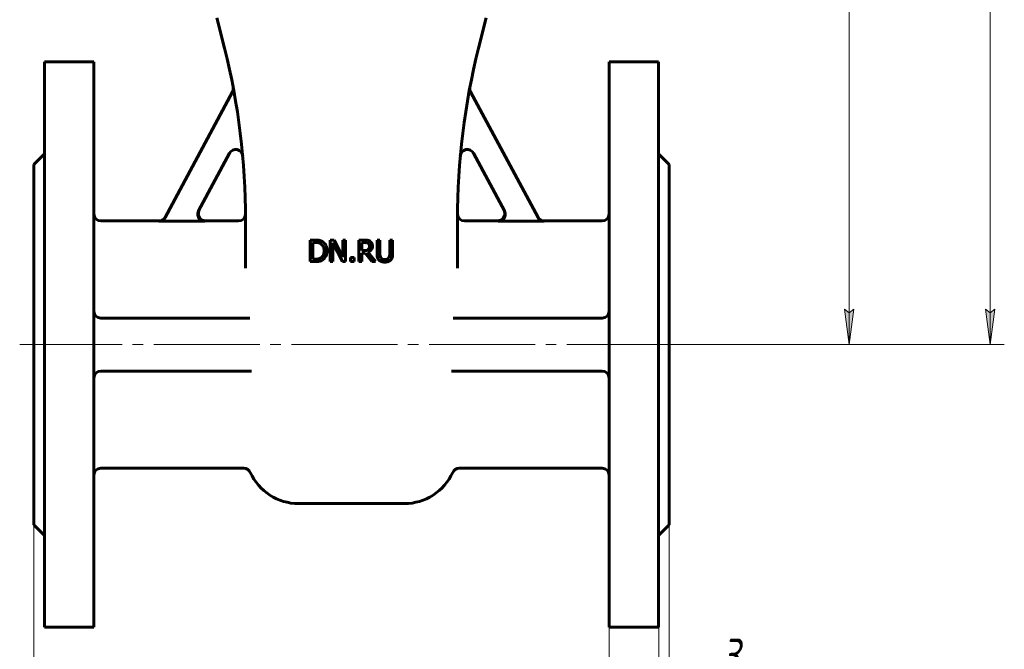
# Model space of a CAD drawing. Header units: millimetres. Extents: x 0 to 596, y 0 to 420.
# Tile 3 of 9: x 122 to 262, y 153 to 243. Entities that reach past the tile are written whole.
import ezdxf

# ---------------------------------------------------------------- set-up
doc = ezdxf.new("R2010")
doc.units = ezdxf.units.MM
for name, pattern in [('K5LT_AXLED', [19.5, 15, -1.5, 1.5, -1.5]), ('K5LT_BASIC', [0]), ('K5LT_THIN', [0])]:
    doc.linetypes.add(name, pattern=pattern)
doc.layers.add('Системный слой', color=7, linetype='Continuous')
doc.layers.add('Системный слой (1)', color=251, linetype='Continuous', true_color=0x6c6c6c)
doc.styles.add('KDIMTEXTSTYLE', font='txt', dxfattribs={"width": 0.96, "oblique": 15, "height": 5})
doc.styles.add('KTEXTSTYLE', font='txt', dxfattribs={"width": 0.96, "height": 5})
doc.dimstyles.new('KDIMSTYLE (0.50)', dxfattribs={"dimtxt": 5, "dimasz": 1, "dimexe": 2, "dimexo": 0, "dimgap": 1, "dimtad": 1, "dimlfac": 2, "dimtxsty": 'KDIMTEXTSTYLE', "dimsah": 1, "dimcen": 0, "dimdle": 1, "dimadec": 0, "dimazin": 0, "dimtfac": 0.667, "dimtmove": 0, "dimatfit": 3, "dimfxl": 1, "dimtvp": 1, "dimtolj": 1, "dimtzin": 0, "dimarcsym": 0})

# ---------------------------------------------------------------- blocks, each defined once
blk = doc.blocks.new('U1')
at = {"layer": 'Системный слой (1)', "color": 143, "linetype": 'K5LT_BASIC', "lineweight": 60, "true_color": 0x33acca}
for p, q in [((141.82, 214.08), (133.6, 214.08)), ((153.1, 214.08), (148.34, 214.08))]:
    blk.add_line(p, q, dxfattribs=at)
blk = doc.blocks.new('U2')
at = {"layer": 'Системный слой (1)', "color": 143, "linetype": 'K5LT_BASIC', "lineweight": 60, "true_color": 0x33acca}
for p, q in [((147.45, 215.56), (147.36, 214.89)), ((147.36, 214.89), (147.7, 214.31)), ((147.7, 214.31), (148.34, 214.08))]:
    blk.add_line(p, q, dxfattribs=at)
blk = doc.blocks.new('U7')
at = {"layer": 'Системный слой (1)', "color": 143, "linetype": 'K5LT_BASIC', "lineweight": 60, "true_color": 0x33acca}
for p, q in [((189.86, 214.08), (185.1, 214.08)), ((204.6, 214.08), (196.37, 214.08))]:
    blk.add_line(p, q, dxfattribs=at)
blk = doc.blocks.new('U10')
at = {"layer": 'Системный слой (1)', "color": 143, "linetype": 'K5LT_BASIC', "lineweight": 60, "true_color": 0x33acca}
for p, q in [((190.83, 214.89), (190.49, 214.31)), ((190.74, 215.56), (190.83, 214.89)), ((190.49, 214.31), (189.86, 214.08))]:
    blk.add_line(p, q, dxfattribs=at)
blk = doc.blocks.new('D0')
at = {"layer": 'Системный слой (1)'}
for points in [[(128.6, 122.54), (129.1, 123.2), (124.1, 122.54), (129.1, 121.88)], [(209.1, 121.88), (214.1, 122.54), (209.1, 123.2), (209.6, 122.54)]]:
    blk.add_hatch(color=7, dxfattribs=at).paths.add_polyline_path(points)
at = {"layer": 'Системный слой (1)', "color": 7, "linetype": 'K5LT_THIN', "lineweight": 18, "true_color": 0xffffff}
for p, q in [((124.1, 171.08), (124.1, 120.54)), ((214.1, 171.08), (214.1, 120.54)), ((124.1, 122.54), (129.1, 123.2)), ((129.1, 123.2), (128.6, 122.54)), ((209.6, 122.54), (209.1, 123.2)), ((209.1, 123.2), (214.1, 122.54)), ((129.1, 121.88), (124.1, 122.54)), ((124.1, 122.54), (214.1, 122.54)), ((128.6, 122.54), (129.1, 121.88)), ((214.1, 122.54), (209.1, 121.88)), ((209.1, 121.88), (209.6, 122.54))]:
    blk.add_line(p, q, dxfattribs=at)
blk.add_wipeout([(163.95, 123.54), (163.95, 130.92), (173.83, 130.92), (173.83, 123.54)]).dxf.layer = 'Системный слой (1)'
at = {"layer": 'Системный слой (1)', "color": 7, "insert": (163.95, 130.13), "char_height": 5, "attachment_point": 1, "style": 'KTEXTSTYLE'}
blk.add_mtext('\\fArial|b0|c204|p34;\\H5.0;\\W1.000;\\Q15;\\fGOST Type AU|b0|i0|c204|p34;\\Q15;\\W0.960;180', dxfattribs=at)
blk = doc.blocks.new('KDIMARROW_01')
at = {"layer": 'Системный слой'}
blk.add_hatch(color=0, dxfattribs=at).paths.add_polyline_path([(-5, -0.66), (0, 0), (-5, 0.66), (-4.5, 0)])
at = {"layer": 'Системный слой', "color": 0, "linetype": 'K5LT_THIN', "lineweight": 18}
for p, q in [((-4.5, 0), (-5, 0.66)), ((-5, 0.66), (0, 0)), ((0, 0), (-5, -0.66)), ((-5, -0.66), (-4.5, 0))]:
    blk.add_line(p, q, dxfattribs=at)
at = {"layer": 'Системный слой (1)', "color": 0, "linetype": 'K5LT_THIN', "lineweight": 18}
blk.add_line((169.97, 57.12), (169.47, 57.12), dxfattribs=at)
blk = doc.blocks.new('D1')
at = {"layer": 'Системный слой (1)'}
blk.add_hatch(color=7, dxfattribs=at).paths.add_polyline_path([(218.6, 132.87), (219.1, 133.53), (214.1, 132.87), (219.1, 132.22)])
at = {"layer": 'Системный слой (1)', "color": 7, "linetype": 'K5LT_THIN', "lineweight": 18, "true_color": 0xffffff}
for p, q in [((214.1, 171.08), (214.1, 130.87)), ((205.6, 132.87), (198.6, 132.87)), ((200.6, 133.53), (201.1, 132.87)), ((201.1, 132.87), (200.6, 132.22)), ((200.6, 132.22), (205.6, 132.87)), ((205.6, 132.87), (214.1, 132.87)), ((219.1, 133.53), (214.1, 132.87)), ((214.1, 132.87), (219.1, 132.22)), ((214.1, 132.87), (221.1, 132.87)), ((218.6, 132.87), (219.1, 133.53)), ((219.1, 132.22), (218.6, 132.87))]:
    blk.add_line(p, q, dxfattribs=at)
blk.add_wipeout([(206.29, 133.87), (206.29, 141.26), (213.12, 141.26), (213.12, 133.87)]).dxf.layer = 'Системный слой (1)'
at = {"layer": 'Системный слой (1)'}
blk.add_hatch(color=7, dxfattribs=at).paths.add_polyline_path([(200.6, 132.22), (205.6, 132.87), (200.6, 133.53), (201.1, 132.87)])
at = {"layer": 'Системный слой (1)', "color": 7, "linetype": 'K5LT_THIN', "lineweight": 18, "true_color": 0xffffff}
for p, q in [((205.6, 156.58), (205.6, 130.87)), ((205.6, 132.87), (200.6, 133.53))]:
    blk.add_line(p, q, dxfattribs=at)
at = {"layer": 'Системный слой (1)', "color": 7, "insert": (206.29, 140.46), "char_height": 5, "attachment_point": 1, "style": 'KTEXTSTYLE'}
blk.add_mtext('\\fArial|b0|c204|p34;\\H5.0;\\W1.000;\\Q15;\\fGOST Type AU|b0|i0|c204|p34;\\Q15;\\W0.960;17', dxfattribs=at)
blk = doc.blocks.new('D2')
at = {"layer": 'Системный слой (1)'}
for points in [[(207.6, 146.71), (212.6, 147.37), (207.6, 148.03), (208.1, 147.37)], [(218.6, 147.37), (219.1, 148.03), (214.1, 147.37), (219.1, 146.71)]]:
    blk.add_hatch(color=7, dxfattribs=at).paths.add_polyline_path(points)
at = {"layer": 'Системный слой (1)', "color": 7, "linetype": 'K5LT_THIN', "lineweight": 18, "true_color": 0xffffff}
for p, q in [((214.1, 171.08), (214.1, 145.37)), ((212.6, 156.58), (212.6, 145.37)), ((212.6, 147.37), (207.6, 148.03)), ((207.6, 148.03), (208.1, 147.37)), ((219.1, 148.03), (214.1, 147.37)), ((218.6, 147.37), (219.1, 148.03)), ((212.6, 147.37), (205.6, 147.37)), ((208.1, 147.37), (207.6, 146.71)), ((207.6, 146.71), (212.6, 147.37)), ((212.6, 147.37), (214.1, 147.37)), ((214.1, 147.37), (219.1, 146.71)), ((214.1, 147.37), (221.1, 147.37)), ((214.1, 147.37), (219.09, 147.37)), ((219.1, 146.71), (218.6, 147.37)), ((219.09, 147.37), (227.82, 147.37))]:
    blk.add_line(p, q, dxfattribs=at)
blk.add_wipeout([(221.09, 148.37), (221.09, 155.75), (225.63, 155.75), (225.63, 148.37)]).dxf.layer = 'Системный слой (1)'
at = {"layer": 'Системный слой (1)', "color": 7, "insert": (221.09, 154.96), "char_height": 5, "attachment_point": 1, "style": 'KTEXTSTYLE'}
blk.add_mtext('\\fArial|b0|c204|p34;\\H5.0;\\W1.000;\\Q15;\\fGOST Type AU|b0|i0|c204|p34;\\Q15;\\W0.960;3', dxfattribs=at)
blk = doc.blocks.new('D3')
at = {"layer": 'Системный слой (1)'}
for points in [[(240.25, 344.08), (239.59, 349.08), (238.93, 344.08), (239.59, 344.58)], [(239.59, 196.58), (240.25, 201.58), (239.59, 201.08), (238.93, 201.58)]]:
    blk.add_hatch(color=7, dxfattribs=at).paths.add_polyline_path(points)
at = {"layer": 'Системный слой (1)', "color": 7, "linetype": 'K5LT_THIN', "lineweight": 18, "true_color": 0xffffff}
for p, q in [((177.88, 349.08), (241.59, 349.08)), ((238.93, 344.08), (239.59, 349.08)), ((239.59, 349.08), (240.25, 344.08)), ((239.59, 349.08), (239.59, 196.58)), ((239.59, 344.58), (238.93, 344.08)), ((240.25, 344.08), (239.59, 344.58)), ((239.59, 196.58), (238.93, 201.58)), ((238.93, 201.58), (239.59, 201.08)), ((239.59, 201.08), (240.25, 201.58)), ((240.25, 201.58), (239.59, 196.58)), ((214.1, 196.58), (241.59, 196.58))]:
    blk.add_line(p, q, dxfattribs=at)
blk.add_wipeout([(238.59, 267.49), (231.21, 267.49), (231.21, 277.75), (238.59, 277.75)]).dxf.layer = 'Системный слой (1)'
at = {"layer": 'Системный слой (1)', "color": 7, "insert": (232, 267.49), "char_height": 5, "attachment_point": 1, "rotation": 90, "style": 'KTEXTSTYLE'}
blk.add_mtext('\\fArial|b0|c204|p34;\\H5.0;\\W1.000;\\Q15;\\fGOST Type AU|b0|i0|c204|p34;\\Q15;\\W0.960;305', dxfattribs=at)
blk = doc.blocks.new('D4')
at = {"layer": 'Системный слой (1)'}
for points in [[(260.21, 371.58), (259.56, 376.58), (258.9, 371.58), (259.56, 372.08)], [(259.56, 196.58), (260.21, 201.58), (259.56, 201.08), (258.9, 201.58)]]:
    blk.add_hatch(color=7, dxfattribs=at).paths.add_polyline_path(points)
at = {"layer": 'Системный слой (1)', "color": 7, "linetype": 'K5LT_THIN', "lineweight": 18, "true_color": 0xffffff}
for p, q in [((173.6, 376.58), (261.56, 376.58)), ((258.9, 371.58), (259.56, 376.58)), ((259.56, 376.58), (260.21, 371.58)), ((259.56, 376.58), (259.56, 196.58)), ((259.56, 372.08), (258.9, 371.58)), ((260.21, 371.58), (259.56, 372.08)), ((259.56, 196.58), (258.9, 201.58)), ((258.9, 201.58), (259.56, 201.08)), ((259.56, 201.08), (260.21, 201.58)), ((260.21, 201.58), (259.56, 196.58)), ((214.1, 196.58), (261.56, 196.58))]:
    blk.add_line(p, q, dxfattribs=at)
blk.add_wipeout([(258.56, 267.98), (251.17, 267.98), (251.17, 278.74), (258.56, 278.74)]).dxf.layer = 'Системный слой (1)'
at = {"layer": 'Системный слой (1)', "color": 7, "insert": (251.97, 267.98), "char_height": 5, "attachment_point": 1, "rotation": 90, "style": 'KTEXTSTYLE'}
blk.add_mtext('\\fArial|b0|c204|p34;\\H5.0;\\W1.000;\\Q15;\\fGOST Type AU|b0|i0|c204|p34;\\Q15;\\W0.960;360', dxfattribs=at)

msp = doc.modelspace()

# ---------------------------------------------------------------- linework, layer by layer
at = {"layer": 'Системный слой (1)', "color": 143, "linetype": 'K5LT_BASIC', "lineweight": 60, "true_color": 0x33acca}
for p, q in [((151.1095, 238.5255), (150.0327, 242.8324)), ((187.081, 238.5255), (188.1577, 242.8324)), ((125.5952, 236.5825), (125.5952, 156.5825)), ((125.5952, 236.5825), (132.5952, 236.5825)), ((132.5952, 236.5825), (132.5952, 156.5825)), ((212.5952, 236.5825), (205.5952, 236.5825)), ((205.5952, 236.5825), (205.5952, 156.5825)), ((212.5952, 236.5825), (212.5952, 156.5825)), ((142.6797, 214.5672), (152.2238, 232.3439)), ((195.5108, 214.5672), (185.9667, 232.3439)), ((124.0952, 222.0825), (125.5952, 223.5825)), ((151.811, 223.6703), (147.4316, 215.5132)), ((186.3794, 223.6703), (190.7589, 215.5132)), ((214.0952, 222.0825), (212.5952, 223.5825)), ((124.0952, 222.0825), (124.0952, 171.0825)), ((214.0952, 222.0825), (214.0952, 171.0825)), ((141.796, 214.0378), (148.31, 214.0378)), ((154.0952, 207.4107), (154.0952, 214.2719)), ((184.0952, 207.4107), (184.0952, 214.2719)), ((196.3945, 214.0378), (189.8805, 214.0378)), ((163.2336, 211.3831), (163.2336, 208.3331)), ((163.9281, 211.3831), (163.2336, 211.3831)), ((163.6389, 208.6841), (163.6389, 211.0322)), ((163.6389, 211.0322), (163.9479, 211.0322)), ((166.6543, 211.3831), (166.0784, 211.3831)), ((166.0784, 211.3831), (166.0784, 208.3331)), ((166.4566, 208.3331), (166.4566, 210.963)), ((166.4566, 210.963), (167.8061, 208.3331)), ((167.8827, 208.9684), (166.6543, 211.3831)), ((167.8827, 211.3831), (167.8827, 208.9684)), ((168.2609, 211.3831), (167.8827, 211.3831)), ((168.2609, 208.3331), (168.2609, 211.3831)), ((170.1492, 211.3831), (170.1492, 208.3331)), ((170.9352, 211.3831), (170.1492, 211.3831)), ((170.5546, 211.0322), (170.9574, 211.0322)), ((170.5546, 209.8853), (170.5546, 211.0322)), ((172.7148, 211.3831), (172.7148, 209.48)), ((173.1201, 211.3831), (172.7148, 211.3831)), ((173.1201, 209.48), (173.1201, 211.3831)), ((174.9219, 211.3831), (174.5166, 211.3831)), ((174.5166, 211.3831), (174.5166, 209.4701)), ((174.9219, 209.48), (174.9219, 211.3831)), ((170.9105, 209.8853), (170.5546, 209.8853)), ((170.5546, 209.5467), (171.0192, 209.5467)), ((170.5546, 208.3331), (170.5546, 209.5467)), ((171.0192, 209.5467), (171.9832, 208.3331)), ((172.5096, 208.3331), (171.4246, 209.6604)), ((163.2336, 208.3331), (163.9355, 208.3331)), ((163.9479, 208.6841), (163.6389, 208.6841)), ((166.0784, 208.3331), (166.4566, 208.3331)), ((167.8061, 208.3331), (168.2609, 208.3331)), ((169.4473, 208.9165), (168.9579, 208.9165)), ((168.9579, 208.9165), (168.9579, 208.3331)), ((168.9579, 208.3331), (169.4473, 208.3331)), ((169.4473, 208.3331), (169.4473, 208.9165)), ((170.1492, 208.3331), (170.5546, 208.3331)), ((171.9832, 208.3331), (172.5096, 208.3331)), ((133.5952, 200.3325), (154.6806, 200.3325)), ((204.5952, 200.3325), (183.5099, 200.3325)), ((154.9141, 192.8325), (133.5952, 192.8325)), ((183.2763, 192.8325), (204.5952, 192.8325)), ((153.8493, 179.0825), (133.5952, 179.0825)), ((204.5952, 179.0825), (184.3412, 179.0825)), ((161.5952, 174.0825), (176.5952, 174.0825)), ((124.0952, 171.0825), (125.5952, 169.5825)), ((214.0952, 171.0825), (212.5952, 169.5825)), ((125.5952, 156.5825), (132.5952, 156.5825)), ((212.5952, 156.5825), (205.5952, 156.5825))]:
    msp.add_line(p, q, dxfattribs=at)
for centre, radius, start, end in [((54.0952, 214.2719), 100, 0, 14.036243), ((284.0952, 214.2719), 100, 165.963757, 180), ((151.3428, 232.817), 1, 331.769278, 10.796648), ((186.8477, 232.817), 1, 169.203352, 208.230722), ((152.6921, 223.1973), 1, 5.172556, 151.769278), ((185.4984, 223.1973), 1, 28.230722, 174.827444), ((133.5952, 215.0825), 1, 180, 270), ((153.0952, 215.0825), 1, 270, 355.776775), ((185.0952, 215.0825), 1, 184.223225, 270), ((284.0952, 214.2719), 100, 179.577772, 179.577932), ((204.5952, 215.0825), 1, 270, 0), ((133.5952, 201.3325), 1, 180, 270), ((204.5952, 201.3325), 1, 270, 0), ((133.5952, 191.8325), 1, 90, 180), ((204.5952, 191.8325), 1, 0, 90), ((133.5952, 178.0825), 1, 90, 180), ((153.8493, 178.0825), 1, 24.315739, 90), ((184.3412, 178.0825), 1, 90, 155.684261), ((204.5952, 178.0825), 1, 0, 90), ((161.5952, 181.5825), 7.5, 204.315739, 270), ((176.5952, 181.5825), 7.5, 270, 335.684261)]:
    msp.add_arc(centre, radius, start, end, dxfattribs=at)
for points, knots in [([(148.31, 214.0378), (148.2729, 214.0378), (148.236, 214.0399), (148.1623, 214.0482), (148.1256, 214.0545), (148.053, 214.0711), (148.0173, 214.0814), (147.9651, 214.0996), (147.9482, 214.106), (147.8968, 214.127), (147.8631, 214.1431), (147.8046, 214.1752), (147.7795, 214.1904), (147.7242, 214.2276), (147.6943, 214.2502), (147.6466, 214.2907), (147.628, 214.3078), (147.5834, 214.3519), (147.5583, 214.3797), (147.5112, 214.4378), (147.4893, 214.4682), (147.4494, 214.5305), (147.4314, 214.5624), (147.4072, 214.6116), (147.3996, 214.6281), (147.3908, 214.6488), (147.3891, 214.6528), (147.3736, 214.6909), (147.3617, 214.7256), (147.3417, 214.7967), (147.3337, 214.8331), (147.3215, 214.9069), (147.3175, 214.9444), (147.3148, 214.9959), (147.3143, 215.0098), (147.3137, 215.0614), (147.3152, 215.099), (147.3224, 215.1738), (147.328, 215.2109), (147.3376, 215.257), (147.3397, 215.2665), (147.3506, 215.3125), (147.3613, 215.3485), (147.3864, 215.4183), (147.4007, 215.452), (147.4217, 215.4944), (147.4266, 215.5039), (147.4316, 215.5132)], [0, 0, 0, 0, 0.022228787, 0.022228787, 0.044723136, 0.044723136, 0.067161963, 0.067161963, 0.07802077, 0.07802077, 0.1005406, 0.1005406, 0.11824778, 0.11824778, 0.14076948, 0.14076948, 0.155905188, 0.155905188, 0.178377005, 0.178377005, 0.200900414, 0.200900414, 0.222964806, 0.222964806, 0.233877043, 0.233877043, 0.236511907, 0.236511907, 0.258602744, 0.258602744, 0.281095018, 0.281095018, 0.303760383, 0.303760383, 0.31210106, 0.31210106, 0.334729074, 0.334729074, 0.357245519, 0.357245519, 0.363072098, 0.363072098, 0.385636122, 0.385636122, 0.40769502, 0.40769502, 0.414058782, 0.414058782, 0.414058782, 0.414058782]), ([(189.8805, 214.0378), (189.9175, 214.0378), (189.9545, 214.0399), (190.0281, 214.0482), (190.0649, 214.0545), (190.1374, 214.0711), (190.1732, 214.0814), (190.2254, 214.0996), (190.2423, 214.106), (190.2937, 214.127), (190.3274, 214.1431), (190.3859, 214.1752), (190.411, 214.1904), (190.4663, 214.2276), (190.4962, 214.2502), (190.5439, 214.2907), (190.5625, 214.3078), (190.6071, 214.3519), (190.6323, 214.3797), (190.6793, 214.4378), (190.7012, 214.4682), (190.7411, 214.5305), (190.7591, 214.5624), (190.7834, 214.6116), (190.7909, 214.6281), (190.7997, 214.6488), (190.8014, 214.6528), (190.8169, 214.6909), (190.8288, 214.7256), (190.8488, 214.7967), (190.8569, 214.8331), (190.869, 214.9069), (190.873, 214.9444), (190.8757, 214.9959), (190.8762, 215.0098), (190.8768, 215.0614), (190.8753, 215.099), (190.8681, 215.1738), (190.8625, 215.2109), (190.8529, 215.257), (190.8508, 215.2665), (190.8399, 215.3125), (190.8292, 215.3485), (190.804, 215.4183), (190.7897, 215.4521), (190.7687, 215.4945), (190.7639, 215.5039), (190.7589, 215.5132)], [0, 0, 0, 0, 0.022229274, 0.022229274, 0.044724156, 0.044724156, 0.067162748, 0.067162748, 0.07802077, 0.07802077, 0.100540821, 0.100540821, 0.11824778, 0.11824778, 0.140768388, 0.140768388, 0.155905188, 0.155905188, 0.178376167, 0.178376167, 0.200898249, 0.200898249, 0.222960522, 0.222960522, 0.233877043, 0.233877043, 0.236511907, 0.236511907, 0.258600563, 0.258600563, 0.281091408, 0.281091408, 0.303757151, 0.303757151, 0.31210106, 0.31210106, 0.334728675, 0.334728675, 0.35724651, 0.35724651, 0.363072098, 0.363072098, 0.385637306, 0.385637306, 0.407698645, 0.407698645, 0.414058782, 0.414058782, 0.414058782, 0.414058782]), ([(142.6797, 214.5672), (142.6621, 214.5344), (142.6427, 214.5028), (142.6004, 214.4415), (142.5774, 214.412), (142.5284, 214.3556), (142.5024, 214.3288), (142.4612, 214.2908), (142.4471, 214.2784), (142.4036, 214.2426), (142.3734, 214.2204), (142.3317, 214.1932), (142.3212, 214.1867), (142.2786, 214.1611), (142.2454, 214.1437), (142.186, 214.1167), (142.1602, 214.1063), (142.0987, 214.0842), (142.0628, 214.0736), (141.9888, 214.056), (141.9506, 214.0492), (141.8757, 214.0403), (141.8391, 214.038), (141.8002, 214.0378), (141.7981, 214.0378), (141.796, 214.0378)], [0, 0, 0, 0, 0.022290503, 0.022290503, 0.044844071, 0.044844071, 0.06729414, 0.06729414, 0.078585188, 0.078585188, 0.101112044, 0.101112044, 0.10854808, 0.10854808, 0.131081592, 0.131081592, 0.147793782, 0.147793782, 0.170286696, 0.170286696, 0.19361467, 0.19361467, 0.215677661, 0.215677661, 0.216942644, 0.216942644, 0.216942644, 0.216942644]), ([(141.8213, 214.0825), (142.001, 214.0825), (142.36, 214.1818), (142.6174, 214.4511), (142.7024, 214.6094), (142.7024, 214.6094), (142.7024, 214.6094)], [0, 0, 0, 0, 0.49998952, 0.99997903, 0.99997903, 1, 1, 1, 1]), ([(196.3691, 214.0825), (196.1894, 214.0825), (195.8304, 214.1818), (195.5731, 214.4511), (195.4881, 214.6094), (195.4881, 214.6094), (195.4881, 214.6094)], [0, 0, 0, 0, 0.49998952, 0.99997903, 0.99997903, 1, 1, 1, 1]), ([(195.5108, 214.5672), (195.5283, 214.5344), (195.5477, 214.5028), (195.59, 214.4415), (195.613, 214.4119), (195.662, 214.3556), (195.688, 214.3288), (195.7292, 214.2908), (195.7434, 214.2784), (195.7869, 214.2426), (195.8171, 214.2203), (195.8588, 214.1932), (195.8692, 214.1866), (195.9119, 214.1611), (195.9451, 214.1437), (196.0044, 214.1167), (196.0302, 214.1063), (196.0917, 214.0842), (196.1276, 214.0736), (196.2017, 214.056), (196.2399, 214.0492), (196.3147, 214.0403), (196.3514, 214.038), (196.3903, 214.0378), (196.3924, 214.0378), (196.3945, 214.0378)], [0, 0, 0, 0, 0.022292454, 0.022292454, 0.044846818, 0.044846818, 0.06729529, 0.06729529, 0.078585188, 0.078585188, 0.101111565, 0.101111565, 0.10854808, 0.10854808, 0.131081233, 0.131081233, 0.147793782, 0.147793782, 0.170285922, 0.170285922, 0.193614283, 0.193614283, 0.21567953, 0.21567953, 0.216942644, 0.216942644, 0.216942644, 0.216942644]), ([(165.0206, 211.1409), (164.9052, 211.2167), (164.766, 211.276), (164.4397, 211.3617), (164.2148, 211.3831), (163.9281, 211.3831)], [-0.711735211, -0.711735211, -0.711735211, -0.711735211, -0.355867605, -0.355867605, 0, 0, 0, 0]), ([(163.9479, 211.0322), (164.1308, 211.0322), (164.2836, 211.0178), (164.5291, 210.9601), (164.6449, 210.9135), (164.7536, 210.8493)], [-0.122136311, -0.122136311, -0.122136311, -0.122136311, -0.061068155, -0.061068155, 0, 0, 0, 0]), ([(164.7536, 210.8493), (164.9069, 210.7554), (165.0222, 210.6256), (165.1771, 210.2944), (165.2158, 210.0946), (165.2158, 209.8606)], [-0.228722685, -0.228722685, -0.228722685, -0.228722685, -0.114361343, -0.114361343, 0, 0, 0, 0]), ([(165.6385, 209.8557), (165.6385, 210.1523), (165.5845, 210.4081), (165.3687, 210.8382), (165.2167, 211.0108), (165.0206, 211.1409)], [-0.236572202, -0.236572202, -0.236572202, -0.236572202, -0.118286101, -0.118286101, 0, 0, 0, 0]), ([(171.7113, 211.2225), (171.6592, 211.2562), (171.6044, 211.2848), (171.4907, 211.3294), (171.4332, 211.3452), (171.2292, 211.378), (171.0817, 211.3831), (170.9352, 211.3831)], [-0.161155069, -0.161155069, -0.161155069, -0.161155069, -0.12394308, -0.12394308, -0.087927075, -0.087927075, 0, 0, 0, 0]), ([(170.9574, 211.0322), (171.0695, 211.0322), (171.1638, 211.0244), (171.3171, 210.993), (171.3842, 210.9663), (171.4419, 210.9284)], [-0.105350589, -0.105350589, -0.105350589, -0.105350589, -0.052675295, -0.052675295, 0, 0, 0, 0]), ([(171.4419, 210.9284), (171.5078, 210.8839), (171.5564, 210.8274), (171.619, 210.6907), (171.6347, 210.612), (171.6347, 210.523)], [-0.081685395, -0.081685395, -0.081685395, -0.081685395, -0.0408426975, -0.0408426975, 0, 0, 0, 0]), ([(172.0573, 210.5552), (172.0573, 210.715), (172.0264, 210.8489), (171.9028, 211.0647), (171.8184, 211.1533), (171.7113, 211.2225)], [-0.193489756, -0.193489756, -0.193489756, -0.193489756, -0.096744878, -0.096744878, 0, 0, 0, 0]), ([(165.2158, 209.8606), (165.2158, 209.6233), (165.1804, 209.4256), (165.0387, 209.1092), (164.9324, 208.9824), (164.7907, 208.8868)], [-0.276021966, -0.276021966, -0.276021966, -0.276021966, -0.138010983, -0.138010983, 0, 0, 0, 0]), ([(165.0156, 208.5778), (165.2051, 208.7031), (165.3563, 208.8777), (165.582, 209.3259), (165.6385, 209.5772), (165.6385, 209.8557)], [-0.278962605, -0.278962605, -0.278962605, -0.278962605, -0.139481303, -0.139481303, 0, 0, 0, 0]), ([(171.4617, 210.0435), (171.3974, 209.9793), (171.3187, 209.9368), (171.1325, 209.8956), (171.0275, 209.8853), (170.9105, 209.8853)], [-0.0846184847, -0.0846184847, -0.0846184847, -0.0846184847, -0.0423092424, -0.0423092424, 0, 0, 0, 0]), ([(171.4246, 209.6604), (171.619, 209.7329), (171.7731, 209.8446), (172.0005, 210.1461), (172.0573, 210.3327), (172.0573, 210.5552)], [-0.148110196, -0.148110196, -0.148110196, -0.148110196, -0.074055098, -0.074055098, 0, 0, 0, 0]), ([(171.6347, 210.523), (171.6347, 210.4176), (171.6207, 210.3253), (171.5646, 210.1671), (171.521, 210.0995), (171.4617, 210.0435)], [-0.0937576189, -0.0937576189, -0.0937576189, -0.0937576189, -0.0468788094, -0.0468788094, 0, 0, 0, 0]), ([(172.7148, 209.48), (172.7148, 209.2625), (172.7366, 209.0796), (172.8239, 208.783), (172.8993, 208.6561), (173.0064, 208.5507)], [-0.129094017, -0.129094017, -0.129094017, -0.129094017, -0.064547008, -0.064547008, 0, 0, 0, 0]), ([(173.2511, 208.8646), (173.2, 208.942), (173.1654, 209.0285), (173.1292, 209.2196), (173.1201, 209.3383), (173.1201, 209.48)], [-0.343745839, -0.343745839, -0.343745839, -0.343745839, -0.17187292, -0.17187292, 0, 0, 0, 0]), ([(174.5166, 209.4701), (174.5166, 209.3333), (174.5075, 209.2176), (174.4713, 209.0281), (174.4367, 208.942), (174.3856, 208.8646)], [-0.0871314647, -0.0871314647, -0.0871314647, -0.0871314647, -0.0435657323, -0.0435657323, 0, 0, 0, 0]), ([(174.6303, 208.5507), (174.739, 208.6545), (174.8148, 208.7822), (174.9005, 209.0854), (174.9219, 209.2674), (174.9219, 209.48)], [-0.200678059, -0.200678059, -0.200678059, -0.200678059, -0.100339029, -0.100339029, 0, 0, 0, 0]), ([(163.9355, 208.3331), (164.1827, 208.3331), (164.3858, 208.3496), (164.7038, 208.4155), (164.8607, 208.4806), (165.0156, 208.5778)], [-0.489465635, -0.489465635, -0.489465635, -0.489465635, -0.244732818, -0.244732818, 0, 0, 0, 0]), ([(164.7907, 208.8868), (164.6803, 208.8094), (164.5571, 208.7562), (164.2853, 208.6985), (164.1275, 208.6841), (163.9479, 208.6841)], [-0.129515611, -0.129515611, -0.129515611, -0.129515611, -0.064757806, -0.064757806, 0, 0, 0, 0]), ([(173.0064, 208.5507), (173.1003, 208.4567), (173.214, 208.3863), (173.481, 208.2924), (173.6375, 208.2689), (173.8171, 208.2689)], [-0.322958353, -0.322958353, -0.322958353, -0.322958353, -0.161479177, -0.161479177, 0, 0, 0, 0]), ([(173.8171, 208.6149), (173.682, 208.6149), (173.5675, 208.6359), (173.3796, 208.72), (173.3055, 208.7822), (173.2511, 208.8646)], [-0.162465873, -0.162465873, -0.162465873, -0.162465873, -0.081232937, -0.081232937, 0, 0, 0, 0]), ([(174.3856, 208.8646), (174.3312, 208.7822), (174.2546, 208.72), (174.0569, 208.6359), (173.944, 208.6149), (173.8171, 208.6149)], [-0.107165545, -0.107165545, -0.107165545, -0.107165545, -0.053582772, -0.053582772, 0, 0, 0, 0]), ([(173.8171, 208.2689), (174.005, 208.2689), (174.1632, 208.292), (174.4202, 208.3842), (174.5331, 208.4551), (174.6303, 208.5507)], [-0.133113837, -0.133113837, -0.133113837, -0.133113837, -0.066556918, -0.066556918, 0, 0, 0, 0])]:
    msp.add_open_spline(points, degree=3, knots=knots, dxfattribs=at)

# ---------------------------------------------------------------- block references
at = {"layer": 'Системный слой (1)'}
for name in ['U2', 'U10', 'U1', 'U7']:
    msp.add_blockref(name, (0, 0), dxfattribs=at)

# ---------------------------------------------------------------- next in the draw order: dimensions: what is measured, and where the dimension line sits
at = {"layer": 'Системный слой (1)', "color": 7}
dim = msp.add_linear_dim(base=(239.5904, 349.0825), p1=(214.0952, 196.5825), p2=(177.8802, 349.0825), angle=90, dimstyle='KDIMSTYLE (0.50)', override={"dimexo": 0, "dimpost": '\\fGOST Type AU|b0|c204|p34;\\H5.0;\\W0.960;\\Q15;<>', "dimblk1": 'KDIMARROW_01', "dimblk2": 'KDIMARROW_01', "dimse1": 0, "dimse2": 0, "dimclrt": 7, "dimtol": 1, "dimtp": 0, "dimtm": 0, "dimtdec": 5, "dimtolj": 1}, dxfattribs=at)
dim.commit()
dim.dimension.update_dxf_attribs({"geometry": 'D3', "text_midpoint": (239.5904, 272.8325), "dimtype": 160})
dim = msp.add_linear_dim(base=(124.0952, 122.5424), p1=(214.0952, 171.0825), p2=(124.0952, 171.0825), dimstyle='KDIMSTYLE (0.50)', override={"dimexo": 0, "dimpost": '\\fGOST Type AU|b0|c204|p34;\\H5.0;\\W0.960;\\Q15;<>', "dimblk1": 'KDIMARROW_01', "dimblk2": 'KDIMARROW_01', "dimse1": 0, "dimse2": 0, "dimclrt": 7, "dimtol": 1, "dimtp": 0, "dimtm": 0, "dimtdec": 5, "dimtolj": 1}, dxfattribs=at)
dim.commit()
dim.dimension.update_dxf_attribs({"geometry": 'D0', "text_midpoint": (169.0952, 122.5424), "dimtype": 160})

# ---------------------------------------------------------------- next in the draw order: dimensions: what is measured, and where the dimension line sits
dim = msp.add_linear_dim(base=(259.5565, 376.5825), p1=(214.0952, 196.5825), p2=(173.5952, 376.5825), angle=90, dimstyle='KDIMSTYLE (0.50)', override={"dimexo": 0, "dimpost": '\\fGOST Type AU|b0|c204|p34;\\H5.0;\\W0.960;\\Q15;<>', "dimblk1": 'KDIMARROW_01', "dimblk2": 'KDIMARROW_01', "dimse1": 0, "dimse2": 0, "dimclrt": 7, "dimtol": 1, "dimtp": 0, "dimtm": 0, "dimtdec": 5, "dimtolj": 1}, dxfattribs=at)
dim.commit()
dim.dimension.update_dxf_attribs({"geometry": 'D4', "text_midpoint": (259.5565, 273.5825), "dimtype": 160})
dim = msp.add_linear_dim(base=(205.5952, 132.8736), p1=(214.0952, 171.0825), p2=(205.5952, 156.5825), dimstyle='KDIMSTYLE (0.50)', override={"dimexo": 0, "dimpost": '\\fGOST Type AU|b0|c204|p34;\\H5.0;\\W0.960;\\Q15;<>', "dimblk1": 'KDIMARROW_01', "dimblk2": 'KDIMARROW_01', "dimse1": 0, "dimse2": 0, "dimclrt": 7, "dimtol": 1, "dimtp": 0, "dimtm": 0, "dimtdec": 5, "dimtolj": 1}, dxfattribs=at)
dim.commit()
dim.dimension.update_dxf_attribs({"geometry": 'D1', "text_midpoint": (209.8452, 132.8736), "dimtype": 160})

# ---------------------------------------------------------------- next in the draw order: linework, layer by layer
at = {"layer": 'Системный слой (1)', "color": 30, "linetype": 'K5LT_AXLED', "lineweight": 18, "true_color": 0xff8000}
for p, q in [((214.5952, 196.5825), (122.0952, 196.5825)), ((216.0952, 196.5825), (203.5952, 196.5825))]:
    msp.add_line(p, q, dxfattribs=at)

# ---------------------------------------------------------------- next in the draw order: dimensions: what is measured, and where the dimension line sits
at = {"layer": 'Системный слой (1)', "color": 7}
dim = msp.add_linear_dim(base=(212.5952, 147.3706), p1=(214.0952, 171.0825), p2=(212.5952, 156.5825), dimstyle='KDIMSTYLE (0.50)', override={"dimexo": 0, "dimtoh": 1, "dimpost": '\\fGOST Type AU|b0|c204|p34;\\H5.0;\\W0.960;\\Q15;<>', "dimblk1": 'KDIMARROW_01', "dimblk2": 'KDIMARROW_01', "dimse1": 0, "dimse2": 0, "dimclrt": 7, "dimtol": 1, "dimtp": 0, "dimtm": 0, "dimtdec": 5, "dimtmove": 1, "dimtolj": 1}, dxfattribs=at)
dim.commit()
dim.dimension.update_dxf_attribs({"geometry": 'D2', "text_midpoint": (223.4554, 147.3706), "dimtype": 160})

doc.saveas('drawing.dxf')
